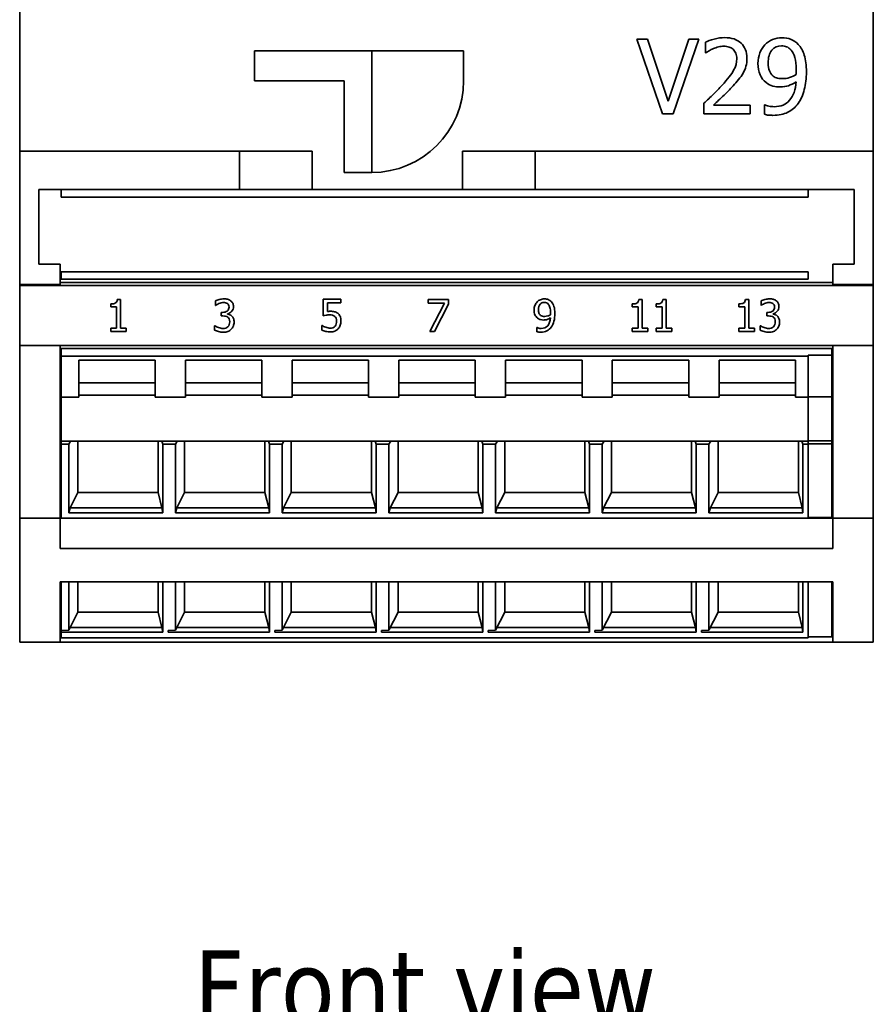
# Model space of a CAD drawing. Header units: millimetres. Extents: x 25 to 178, y 22 to 291.
# Tile 4 of 7: x 25 to 65, y 177 to 223. Entities that reach past the tile are written whole.
import ezdxf

# ---------------------------------------------------------------- set-up
doc = ezdxf.new("R2010")
doc.units = ezdxf.units.MM
doc.layers.add('Symbol (ISO)', color=7, linetype='Continuous', lineweight=25)
doc.layers.add('Visible (ISO)', color=7, linetype='Continuous', lineweight=35)
doc.styles.add('Label Text (ISO)', font='TAHOMA.TTF')

msp = doc.modelspace()

# ---------------------------------------------------------------- linework, layer by layer
at = {"layer": 'Visible (ISO)'}
for p, q in [((24.753, 216.642), (24.753, 257.642)), ((64.753, 257.642), (64.753, 216.642)), ((54.169, 221.889), (53.67, 221.889)), ((53.67, 221.889), (54.875, 218.389)), ((55.139, 218.982), (54.169, 221.889)), ((56.109, 221.889), (55.139, 218.982)), ((55.377, 218.389), (56.583, 221.889)), ((56.583, 221.889), (56.109, 221.889)), ((56.892, 221.753), (56.892, 221.254)), ((35.753, 219.942), (35.753, 221.342)), ((35.753, 221.342), (45.553, 221.342)), ((41.253, 215.642), (41.253, 221.342)), ((45.553, 221.342), (45.553, 219.942)), ((56.892, 221.254), (56.917, 221.254)), ((39.953, 219.942), (35.753, 219.942)), ((39.953, 219.942), (39.953, 215.642)), ((56.818, 218.885), (56.818, 218.389)), ((58.977, 218.795), (57.258, 218.795)), ((58.977, 218.389), (58.977, 218.795)), ((59.674, 218.82), (59.652, 218.82)), ((59.652, 218.82), (59.652, 218.369)), ((54.875, 218.389), (55.377, 218.389)), ((56.818, 218.389), (58.977, 218.389)), ((24.753, 210.394), (24.753, 216.642)), ((35.053, 216.642), (24.753, 216.642)), ((35.053, 216.642), (38.453, 216.642)), ((35.053, 214.842), (35.053, 216.642)), ((38.453, 214.842), (38.453, 216.642)), ((45.51, 216.642), (48.91, 216.642)), ((45.51, 214.842), (45.51, 216.642)), ((64.753, 216.642), (48.91, 216.642)), ((48.91, 216.642), (48.91, 214.842)), ((64.753, 216.642), (64.753, 210.394)), ((39.953, 215.642), (41.253, 215.642)), ((25.653, 211.342), (25.653, 214.842)), ((25.653, 214.842), (35.053, 214.842)), ((26.703, 214.742), (26.703, 214.842)), ((26.703, 214.742), (26.703, 214.592)), ((26.703, 214.492), (26.703, 214.592)), ((35.853, 214.842), (35.053, 214.842)), ((48.11, 214.842), (35.853, 214.842)), ((48.91, 214.842), (48.11, 214.842)), ((48.91, 214.842), (63.853, 214.842)), ((61.703, 214.842), (61.703, 214.742)), ((61.703, 214.592), (61.703, 214.742)), ((61.703, 214.592), (61.703, 214.492)), ((63.853, 214.842), (63.853, 211.342)), ((26.703, 214.492), (61.703, 214.492)), ((26.653, 211.342), (25.653, 211.342)), ((26.653, 210.394), (26.653, 211.342)), ((63.853, 211.342), (62.853, 211.342)), ((62.853, 211.342), (62.853, 210.394)), ((61.703, 210.992), (26.703, 210.992)), ((26.703, 210.892), (26.703, 210.992)), ((26.703, 210.892), (26.703, 210.742)), ((61.703, 210.992), (61.703, 210.892)), ((61.703, 210.742), (61.703, 210.892)), ((24.753, 210.342), (24.753, 210.394)), ((26.653, 210.394), (24.753, 210.394)), ((62.853, 210.482), (26.653, 210.482)), ((26.703, 210.642), (26.703, 210.742)), ((26.703, 210.642), (61.703, 210.642)), ((61.703, 210.742), (61.703, 210.642)), ((64.753, 210.394), (62.853, 210.394)), ((64.753, 210.394), (64.753, 210.342)), ((24.753, 207.542), (24.753, 210.342)), ((64.753, 210.342), (24.753, 210.342)), ((64.753, 210.342), (64.753, 207.542)), ((29.017, 209.485), (29.017, 209.348)), ((29.483, 209.694), (29.327, 209.694)), ((29.483, 208.342), (29.483, 209.694)), ((33.929, 209.631), (33.929, 209.418)), ((39.8, 209.708), (38.977, 209.708)), ((38.977, 209.708), (38.977, 208.934)), ((39.17, 209.131), (39.17, 209.531)), ((39.17, 209.531), (39.8, 209.531)), ((39.8, 209.531), (39.8, 209.708)), ((43.89, 209.692), (43.89, 209.516)), ((44.841, 209.692), (43.89, 209.692)), ((43.89, 209.516), (44.664, 209.516)), ((44.664, 209.516), (43.978, 208.192)), ((44.192, 208.192), (44.841, 209.467)), ((44.841, 209.467), (44.841, 209.692)), ((53.454, 209.485), (53.454, 209.348)), ((53.92, 209.694), (53.764, 209.694)), ((53.92, 208.342), (53.92, 209.694)), ((54.58, 209.485), (54.58, 209.348)), ((55.046, 209.694), (54.89, 209.694)), ((55.046, 208.342), (55.046, 209.694)), ((58.454, 209.488), (58.454, 209.35)), ((58.92, 209.697), (58.764, 209.697)), ((58.92, 208.345), (58.92, 209.697)), ((59.491, 209.631), (59.491, 209.418)), ((29.017, 209.348), (29.29, 209.348)), ((29.29, 209.348), (29.29, 208.342)), ((33.929, 209.418), (33.941, 209.418)), ((34.26, 209.089), (34.194, 209.089)), ((34.194, 209.089), (34.194, 208.922)), ((34.493, 209.011), (34.493, 209.026)), ((53.454, 209.348), (53.727, 209.348)), ((53.727, 209.348), (53.727, 208.342)), ((54.58, 209.348), (54.852, 209.348)), ((54.852, 209.348), (54.852, 208.342)), ((58.454, 209.35), (58.727, 209.35)), ((58.727, 209.35), (58.727, 208.345)), ((59.491, 209.418), (59.503, 209.418)), ((59.823, 209.089), (59.756, 209.089)), ((59.756, 209.089), (59.756, 208.922)), ((60.055, 209.011), (60.055, 209.026)), ((34.194, 208.922), (34.279, 208.922)), ((59.756, 208.922), (59.841, 208.922)), ((29.29, 208.342), (29.017, 208.342)), ((29.017, 208.342), (29.017, 208.189)), ((29.017, 208.189), (29.749, 208.189)), ((29.749, 208.342), (29.483, 208.342)), ((29.749, 208.189), (29.749, 208.342)), ((33.887, 208.465), (33.887, 208.253)), ((33.902, 208.465), (33.887, 208.465)), ((38.93, 208.474), (38.915, 208.474)), ((38.915, 208.474), (38.915, 208.261)), ((43.978, 208.192), (44.192, 208.192)), ((48.998, 208.376), (48.988, 208.376)), ((48.988, 208.376), (48.988, 208.183)), ((53.454, 208.342), (53.454, 208.189)), ((53.727, 208.342), (53.454, 208.342)), ((53.454, 208.189), (54.186, 208.189)), ((54.186, 208.342), (53.92, 208.342)), ((54.186, 208.189), (54.186, 208.342)), ((54.58, 208.342), (54.58, 208.189)), ((54.852, 208.342), (54.58, 208.342)), ((54.58, 208.189), (55.312, 208.189)), ((55.312, 208.342), (55.046, 208.342)), ((55.312, 208.189), (55.312, 208.342)), ((58.454, 208.345), (58.454, 208.192)), ((58.727, 208.345), (58.454, 208.345)), ((58.454, 208.192), (59.186, 208.192)), ((59.186, 208.345), (58.92, 208.345)), ((59.186, 208.192), (59.186, 208.345)), ((59.465, 208.465), (59.45, 208.465)), ((59.45, 208.465), (59.45, 208.253)), ((24.753, 199.442), (24.753, 207.542)), ((24.753, 207.542), (26.653, 207.542)), ((26.653, 199.442), (26.653, 207.542)), ((62.853, 207.542), (26.653, 207.542)), ((26.703, 207.402), (26.653, 207.402)), ((62.803, 207.402), (26.703, 207.402)), ((26.703, 207.402), (26.703, 207.042)), ((62.853, 207.402), (62.803, 207.402)), ((62.803, 207.082), (62.803, 207.402)), ((62.853, 207.542), (62.853, 199.442)), ((62.853, 207.542), (64.753, 207.542)), ((64.753, 207.542), (64.753, 199.442)), ((26.703, 207.042), (61.703, 207.042)), ((26.703, 207.042), (26.703, 205.111)), ((27.523, 205.111), (27.523, 206.843)), ((27.523, 206.843), (31.103, 206.843)), ((31.103, 206.843), (31.103, 205.111)), ((32.523, 206.843), (36.103, 206.843)), ((32.523, 205.111), (32.523, 206.843)), ((36.103, 206.843), (36.103, 205.111)), ((37.523, 205.111), (37.523, 206.843)), ((37.523, 206.843), (41.103, 206.843)), ((41.103, 206.843), (41.103, 205.111)), ((42.523, 206.843), (46.103, 206.843)), ((42.523, 205.111), (42.523, 206.843)), ((46.103, 206.843), (46.103, 205.111)), ((47.523, 205.111), (47.523, 206.843)), ((47.523, 206.843), (51.103, 206.843)), ((51.103, 206.843), (51.103, 205.111)), ((52.523, 206.843), (56.103, 206.843)), ((52.523, 205.111), (52.523, 206.843)), ((56.103, 206.843), (56.103, 205.111)), ((57.523, 206.843), (61.103, 206.843)), ((57.523, 205.111), (57.523, 206.843)), ((61.103, 206.843), (61.103, 205.111)), ((61.703, 207.042), (61.703, 207.082)), ((62.803, 207.082), (61.703, 207.082)), ((61.703, 205.111), (61.703, 207.042)), ((62.803, 205.126), (62.803, 207.082)), ((31.103, 205.783), (27.523, 205.783)), ((36.103, 205.783), (32.523, 205.783)), ((41.103, 205.783), (37.523, 205.783)), ((46.103, 205.783), (42.523, 205.783)), ((51.103, 205.783), (47.523, 205.783)), ((56.103, 205.783), (52.523, 205.783)), ((61.103, 205.783), (57.523, 205.783)), ((26.703, 205.111), (27.523, 205.111)), ((26.703, 203.06), (26.703, 205.111)), ((27.523, 205.217), (31.103, 205.217)), ((31.103, 205.111), (32.523, 205.111)), ((32.523, 205.217), (36.103, 205.217)), ((36.103, 205.111), (37.523, 205.111)), ((37.523, 205.217), (41.103, 205.217)), ((41.103, 205.111), (42.523, 205.111)), ((42.523, 205.217), (46.103, 205.217)), ((46.103, 205.111), (47.523, 205.111)), ((47.523, 205.217), (51.103, 205.217)), ((51.103, 205.111), (52.523, 205.111)), ((52.523, 205.217), (56.103, 205.217)), ((56.103, 205.111), (57.523, 205.111)), ((57.523, 205.217), (61.103, 205.217)), ((61.103, 205.111), (61.703, 205.111)), ((61.703, 205.126), (62.803, 205.126)), ((61.703, 205.111), (61.703, 203.06)), ((62.803, 205.126), (62.803, 203.075)), ((26.703, 203.06), (27.138, 203.06)), ((26.703, 202.919), (26.703, 203.06)), ((27.138, 203.06), (27.053, 202.919)), ((31.41, 203.06), (27.138, 203.06)), ((27.481, 200.647), (27.481, 203.06)), ((31.24, 203.06), (31.24, 200.647)), ((32.138, 203.06), (31.41, 203.06)), ((31.453, 202.919), (31.41, 203.06)), ((32.138, 203.06), (32.053, 202.919)), ((36.41, 203.06), (32.138, 203.06)), ((32.481, 200.647), (32.481, 203.06)), ((36.24, 203.06), (36.24, 200.647)), ((36.453, 202.919), (36.41, 203.06)), ((37.138, 203.06), (36.41, 203.06)), ((37.138, 203.06), (37.053, 202.919)), ((41.41, 203.06), (37.138, 203.06)), ((37.481, 200.647), (37.481, 203.06)), ((41.24, 203.06), (41.24, 200.647)), ((42.138, 203.06), (41.41, 203.06)), ((41.453, 202.919), (41.41, 203.06)), ((42.138, 203.06), (42.053, 202.919)), ((46.41, 203.06), (42.138, 203.06)), ((42.481, 200.647), (42.481, 203.06)), ((46.24, 203.06), (46.24, 200.647)), ((46.453, 202.919), (46.41, 203.06)), ((47.138, 203.06), (46.41, 203.06)), ((47.138, 203.06), (47.053, 202.919)), ((51.41, 203.06), (47.138, 203.06)), ((47.481, 200.647), (47.481, 203.06)), ((51.24, 203.06), (51.24, 200.647)), ((52.138, 203.06), (51.41, 203.06)), ((51.453, 202.919), (51.41, 203.06)), ((52.138, 203.06), (52.053, 202.919)), ((56.41, 203.06), (52.138, 203.06)), ((52.481, 200.647), (52.481, 203.06)), ((56.24, 203.06), (56.24, 200.647)), ((56.453, 202.919), (56.41, 203.06)), ((57.138, 203.06), (56.41, 203.06)), ((57.138, 203.06), (57.053, 202.919)), ((61.41, 203.06), (57.138, 203.06)), ((57.481, 200.647), (57.481, 203.06)), ((61.24, 203.06), (61.24, 200.647)), ((61.703, 203.06), (61.41, 203.06)), ((61.453, 202.919), (61.41, 203.06)), ((62.803, 203.075), (61.703, 203.075)), ((61.703, 203.06), (61.703, 202.919)), ((62.803, 203.075), (62.803, 202.934)), ((27.053, 202.919), (26.703, 202.919)), ((26.703, 202.919), (26.703, 199.442)), ((27.053, 202.919), (27.053, 199.702)), ((32.053, 202.919), (31.453, 202.919)), ((31.453, 199.702), (31.453, 202.919)), ((32.053, 202.919), (32.053, 199.702)), ((36.453, 199.702), (36.453, 202.919)), ((37.053, 202.919), (36.453, 202.919)), ((37.053, 202.919), (37.053, 199.702)), ((42.053, 202.919), (41.453, 202.919)), ((41.453, 199.702), (41.453, 202.919)), ((42.053, 202.919), (42.053, 199.702)), ((46.453, 199.702), (46.453, 202.919)), ((47.053, 202.919), (46.453, 202.919)), ((47.053, 202.919), (47.053, 199.702)), ((52.053, 202.919), (51.453, 202.919)), ((51.453, 199.702), (51.453, 202.919)), ((52.053, 202.919), (52.053, 199.702)), ((56.453, 199.702), (56.453, 202.919)), ((57.053, 202.919), (56.453, 202.919)), ((57.053, 202.919), (57.053, 199.702)), ((61.703, 202.919), (61.453, 202.919)), ((61.453, 199.702), (61.453, 202.919)), ((62.803, 202.934), (61.703, 202.934)), ((61.703, 199.442), (61.703, 202.919)), ((62.803, 199.482), (62.803, 202.934)), ((26.703, 200.647), (26.653, 200.647)), ((27.481, 200.647), (27.116, 199.931)), ((31.24, 200.647), (27.481, 200.647)), ((31.421, 199.931), (31.24, 200.647)), ((32.481, 200.647), (32.116, 199.931)), ((36.24, 200.647), (32.481, 200.647)), ((36.421, 199.931), (36.24, 200.647)), ((37.481, 200.647), (37.116, 199.931)), ((41.24, 200.647), (37.481, 200.647)), ((41.421, 199.931), (41.24, 200.647)), ((42.481, 200.647), (42.116, 199.931)), ((46.24, 200.647), (42.481, 200.647)), ((46.421, 199.931), (46.24, 200.647)), ((47.481, 200.647), (47.116, 199.931)), ((51.24, 200.647), (47.481, 200.647)), ((51.421, 199.931), (51.24, 200.647)), ((52.481, 200.647), (52.116, 199.931)), ((56.24, 200.647), (52.481, 200.647)), ((56.421, 199.931), (56.24, 200.647)), ((57.481, 200.647), (57.116, 199.931)), ((61.24, 200.647), (57.481, 200.647)), ((61.421, 199.931), (61.24, 200.647)), ((62.853, 200.647), (62.803, 200.647)), ((27.116, 199.931), (27.053, 199.702)), ((31.421, 199.931), (27.116, 199.931)), ((31.453, 199.702), (31.421, 199.931)), ((32.116, 199.931), (32.053, 199.702)), ((36.421, 199.931), (32.116, 199.931)), ((36.453, 199.702), (36.421, 199.931)), ((37.116, 199.931), (37.053, 199.702)), ((41.421, 199.931), (37.116, 199.931)), ((41.453, 199.702), (41.421, 199.931)), ((42.116, 199.931), (42.053, 199.702)), ((46.421, 199.931), (42.116, 199.931)), ((46.453, 199.702), (46.421, 199.931)), ((47.116, 199.931), (47.053, 199.702)), ((51.421, 199.931), (47.116, 199.931)), ((51.453, 199.702), (51.421, 199.931)), ((52.116, 199.931), (52.053, 199.702)), ((56.421, 199.931), (52.116, 199.931)), ((56.453, 199.702), (56.421, 199.931)), ((57.116, 199.931), (57.053, 199.702)), ((61.421, 199.931), (57.116, 199.931)), ((61.453, 199.702), (61.421, 199.931)), ((24.753, 193.642), (24.753, 199.442)), ((26.653, 199.442), (24.753, 199.442)), ((26.653, 198.028), (26.653, 199.442)), ((26.653, 199.442), (26.703, 199.442)), ((26.703, 199.442), (61.703, 199.442)), ((27.053, 199.702), (31.453, 199.702)), ((32.053, 199.702), (36.453, 199.702)), ((37.053, 199.702), (41.453, 199.702)), ((42.053, 199.702), (46.453, 199.702)), ((47.053, 199.702), (51.453, 199.702)), ((52.053, 199.702), (56.453, 199.702)), ((57.053, 199.702), (61.453, 199.702)), ((62.803, 199.482), (61.703, 199.482)), ((61.703, 199.442), (62.853, 199.442)), ((62.803, 199.442), (62.803, 199.482)), ((62.853, 199.442), (62.853, 198.028)), ((64.753, 199.442), (62.853, 199.442)), ((64.753, 199.442), (64.753, 193.642)), ((26.653, 198.028), (62.853, 198.028)), ((26.653, 193.642), (26.653, 196.472)), ((26.653, 196.472), (62.853, 196.472)), ((26.703, 196.472), (26.703, 194.191)), ((27.053, 194.208), (27.053, 196.472)), ((27.481, 195.047), (27.481, 196.472)), ((31.24, 196.472), (31.24, 195.047)), ((31.453, 194.102), (31.453, 196.472)), ((32.053, 194.208), (32.053, 196.472)), ((32.481, 195.047), (32.481, 196.472)), ((36.24, 196.472), (36.24, 195.047)), ((36.453, 194.102), (36.453, 196.472)), ((37.053, 194.208), (37.053, 196.472)), ((37.481, 195.047), (37.481, 196.472)), ((41.24, 196.472), (41.24, 195.047)), ((41.453, 194.102), (41.453, 196.472)), ((42.053, 194.208), (42.053, 196.472)), ((42.481, 195.047), (42.481, 196.472)), ((46.24, 196.472), (46.24, 195.047)), ((46.453, 194.102), (46.453, 196.472)), ((47.053, 194.208), (47.053, 196.472)), ((47.481, 195.047), (47.481, 196.472)), ((51.24, 196.472), (51.24, 195.047)), ((51.453, 194.102), (51.453, 196.472)), ((52.053, 194.208), (52.053, 196.472)), ((52.481, 195.047), (52.481, 196.472)), ((56.24, 196.472), (56.24, 195.047)), ((56.453, 194.102), (56.453, 196.472)), ((57.053, 194.208), (57.053, 196.472)), ((57.481, 195.047), (57.481, 196.472)), ((61.24, 196.472), (61.24, 195.047)), ((61.453, 194.102), (61.453, 196.472)), ((61.703, 193.842), (61.703, 196.472)), ((62.803, 193.882), (62.803, 196.472)), ((62.853, 196.472), (62.853, 193.642)), ((27.053, 194.208), (27.481, 195.047)), ((31.24, 195.047), (27.481, 195.047)), ((31.421, 194.331), (31.24, 195.047)), ((32.053, 194.208), (32.481, 195.047)), ((36.24, 195.047), (32.481, 195.047)), ((36.421, 194.331), (36.24, 195.047)), ((37.053, 194.208), (37.481, 195.047)), ((41.24, 195.047), (37.481, 195.047)), ((41.421, 194.331), (41.24, 195.047)), ((42.053, 194.208), (42.481, 195.047)), ((46.24, 195.047), (42.481, 195.047)), ((46.421, 194.331), (46.24, 195.047)), ((47.053, 194.208), (47.481, 195.047)), ((51.24, 195.047), (47.481, 195.047)), ((51.421, 194.331), (51.24, 195.047)), ((52.053, 194.208), (52.481, 195.047)), ((56.24, 195.047), (52.481, 195.047)), ((56.421, 194.331), (56.24, 195.047)), ((57.053, 194.208), (57.481, 195.047)), ((61.24, 195.047), (57.481, 195.047)), ((61.421, 194.331), (61.24, 195.047)), ((26.703, 194.388), (26.653, 194.388)), ((31.421, 194.331), (27.116, 194.331)), ((31.453, 194.102), (31.421, 194.331)), ((36.421, 194.331), (32.116, 194.331)), ((36.453, 194.102), (36.421, 194.331)), ((41.421, 194.331), (37.116, 194.331)), ((41.453, 194.102), (41.421, 194.331)), ((46.421, 194.331), (42.116, 194.331)), ((46.453, 194.102), (46.421, 194.331)), ((51.421, 194.331), (47.116, 194.331)), ((51.453, 194.102), (51.421, 194.331)), ((56.421, 194.331), (52.116, 194.331)), ((56.453, 194.102), (56.421, 194.331)), ((61.421, 194.331), (57.116, 194.331)), ((61.453, 194.102), (61.421, 194.331)), ((62.853, 194.388), (62.803, 194.388)), ((27.053, 194.208), (26.703, 194.191)), ((26.703, 194.191), (26.703, 194.102)), ((26.703, 194.102), (31.453, 194.102)), ((26.703, 194.102), (26.703, 193.842)), ((26.703, 193.842), (61.703, 193.842)), ((32.053, 194.208), (31.703, 194.191)), ((31.703, 194.102), (31.703, 194.191)), ((31.703, 194.102), (36.453, 194.102)), ((37.053, 194.208), (36.703, 194.191)), ((36.703, 194.102), (36.703, 194.191)), ((36.703, 194.102), (41.453, 194.102)), ((42.053, 194.208), (41.703, 194.191)), ((41.703, 194.102), (41.703, 194.191)), ((41.703, 194.102), (46.453, 194.102)), ((47.053, 194.208), (46.703, 194.191)), ((46.703, 194.102), (46.703, 194.191)), ((46.703, 194.102), (51.453, 194.102)), ((52.053, 194.208), (51.703, 194.191)), ((51.703, 194.102), (51.703, 194.191)), ((51.703, 194.102), (56.453, 194.102)), ((57.053, 194.208), (56.703, 194.191)), ((56.703, 194.102), (56.703, 194.191)), ((56.703, 194.102), (61.453, 194.102)), ((62.803, 193.882), (61.703, 193.882)), ((26.653, 193.642), (24.753, 193.642)), ((62.853, 193.642), (26.653, 193.642)), ((64.753, 193.642), (62.853, 193.642))]:
    msp.add_line(p, q, dxfattribs=at)
msp.add_arc((41.253, 219.942), 4.3, 270, 0, dxfattribs=at)
for points, knots in [([(57.788, 221.963), (57.633, 221.963), (57.469, 221.94), (57.296, 221.893), (57.123, 221.847), (56.988, 221.8), (56.892, 221.753)], [-0.1589094, -0.1589094, -0.1589094, -0.1589094, -0.0794547, -0.0794547, -0.0794547, 0, 0, 0, 0]), ([(58.832, 221.001), (58.832, 221.296), (58.74, 221.53), (58.555, 221.703), (58.371, 221.876), (58.115, 221.963), (57.788, 221.963)], [-0.2204619, -0.2204619, -0.2204619, -0.2204619, -0.1102309, -0.1102309, -0.1102309, 0, 0, 0, 0]), ([(60.46, 221.96), (60.316, 221.96), (60.174, 221.931), (60.033, 221.873), (59.892, 221.816), (59.774, 221.735), (59.677, 221.631)], [-0.0743393, -0.0743393, -0.0743393, -0.0743393, -0.03716965, -0.03716965, -0.03716965, 0, 0, 0, 0]), ([(61.237, 221.645), (61.141, 221.747), (61.027, 221.825), (60.897, 221.879), (60.766, 221.933), (60.621, 221.96), (60.46, 221.96)], [-0.1552814, -0.1552814, -0.1552814, -0.1552814, -0.0776407, -0.0776407, -0.0776407, 0, 0, 0, 0]), ([(56.917, 221.254), (56.955, 221.28), (57.005, 221.312), (57.066, 221.35), (57.128, 221.388), (57.192, 221.42), (57.258, 221.446)], [-0.09223777, -0.09223777, -0.09223777, -0.09223777, -0.04611889, -0.04611889, -0.04611889, 0, 0, 0, 0]), ([(57.258, 221.446), (57.335, 221.479), (57.417, 221.505), (57.502, 221.526), (57.587, 221.547), (57.671, 221.557), (57.754, 221.557)], [-0.1085205, -0.1085205, -0.1085205, -0.1085205, -0.0542602, -0.0542602, -0.0542602, 0, 0, 0, 0]), ([(57.754, 221.557), (57.841, 221.557), (57.921, 221.545), (57.992, 221.522), (58.064, 221.498), (58.128, 221.463), (58.182, 221.415)], [-0.03835738, -0.03835738, -0.03835738, -0.03835738, -0.01917869, -0.01917869, -0.01917869, 0, 0, 0, 0]), ([(59.677, 221.631), (59.575, 221.523), (59.495, 221.394), (59.436, 221.245), (59.378, 221.096), (59.348, 220.931), (59.348, 220.752)], [-0.1953133, -0.1953133, -0.1953133, -0.1953133, -0.0976566, -0.0976566, -0.0976566, 0, 0, 0, 0]), ([(59.825, 220.771), (59.825, 221.032), (59.882, 221.232), (59.996, 221.37), (60.111, 221.508), (60.264, 221.577), (60.457, 221.577)], [-0.09267208, -0.09267208, -0.09267208, -0.09267208, -0.04633604, -0.04633604, -0.04633604, 0, 0, 0, 0]), ([(60.457, 221.577), (60.54, 221.577), (60.617, 221.563), (60.688, 221.534), (60.759, 221.506), (60.829, 221.454), (60.897, 221.378)], [-0.05798404, -0.05798404, -0.05798404, -0.05798404, -0.02899202, -0.02899202, -0.02899202, 0, 0, 0, 0]), ([(61.617, 220.349), (61.617, 220.668), (61.584, 220.932), (61.518, 221.14), (61.452, 221.348), (61.358, 221.516), (61.237, 221.645)], [-0.2072674, -0.2072674, -0.2072674, -0.2072674, -0.1036337, -0.1036337, -0.1036337, 0, 0, 0, 0]), ([(58.355, 220.976), (58.355, 220.788), (58.307, 220.607), (58.209, 220.431), (58.112, 220.255), (57.93, 220.021), (57.663, 219.728)], [-0.1641887, -0.1641887, -0.1641887, -0.1641887, -0.0820943, -0.0820943, -0.0820943, 0, 0, 0, 0]), ([(58.182, 221.415), (58.237, 221.368), (58.28, 221.307), (58.31, 221.234), (58.34, 221.16), (58.355, 221.074), (58.355, 220.976)], [-0.1025359, -0.1025359, -0.1025359, -0.1025359, -0.051268, -0.051268, -0.051268, 0, 0, 0, 0]), ([(58.65, 220.301), (58.707, 220.399), (58.752, 220.506), (58.784, 220.621), (58.816, 220.736), (58.832, 220.863), (58.832, 221.001)], [-0.1657042, -0.1657042, -0.1657042, -0.1657042, -0.0828521, -0.0828521, -0.0828521, 0, 0, 0, 0]), ([(60.897, 221.378), (60.974, 221.297), (61.035, 221.182), (61.078, 221.032), (61.122, 220.883), (61.144, 220.69), (61.144, 220.454)], [-0.07919341, -0.07919341, -0.07919341, -0.07919341, -0.0395967, -0.0395967, -0.0395967, 0, 0, 0, 0]), ([(59.348, 220.752), (59.348, 220.545), (59.38, 220.369), (59.445, 220.223), (59.509, 220.076), (59.603, 219.955), (59.728, 219.858)], [-0.1276068, -0.1276068, -0.1276068, -0.1276068, -0.0638034, -0.0638034, -0.0638034, 0, 0, 0, 0]), ([(60.063, 220.162), (59.98, 220.23), (59.919, 220.311), (59.881, 220.407), (59.844, 220.502), (59.825, 220.624), (59.825, 220.771)], [-0.05992777, -0.05992777, -0.05992777, -0.05992777, -0.02996388, -0.02996388, -0.02996388, 0, 0, 0, 0]), ([(58.182, 219.702), (58.273, 219.799), (58.36, 219.897), (58.442, 219.997), (58.524, 220.097), (58.594, 220.198), (58.65, 220.301)], [-0.1699176, -0.1699176, -0.1699176, -0.1699176, -0.0849588, -0.0849588, -0.0849588, 0, 0, 0, 0]), ([(60.508, 220.04), (60.421, 220.04), (60.34, 220.048), (60.266, 220.064), (60.191, 220.08), (60.123, 220.112), (60.063, 220.162)], [-0.03981883, -0.03981883, -0.03981883, -0.03981883, -0.01990942, -0.01990942, -0.01990942, 0, 0, 0, 0]), ([(61.135, 220.233), (61.048, 220.174), (60.947, 220.127), (60.832, 220.092), (60.716, 220.057), (60.608, 220.04), (60.508, 220.04)], [-0.05702694, -0.05702694, -0.05702694, -0.05702694, -0.02851347, -0.02851347, -0.02851347, 0, 0, 0, 0]), ([(61.144, 220.454), (61.144, 220.406), (61.143, 220.363), (61.141, 220.325), (61.139, 220.286), (61.137, 220.255), (61.135, 220.233)], [-0.01748906, -0.01748906, -0.01748906, -0.01748906, -0.00874453, -0.00874453, -0.00874453, 0, 0, 0, 0]), ([(61.231, 218.88), (61.358, 219.052), (61.454, 219.267), (61.519, 219.526), (61.585, 219.785), (61.617, 220.06), (61.617, 220.349)], [-0.260667, -0.260667, -0.260667, -0.260667, -0.1303335, -0.1303335, -0.1303335, 0, 0, 0, 0]), ([(57.663, 219.728), (57.531, 219.582), (57.396, 219.442), (57.258, 219.306), (57.12, 219.171), (56.973, 219.031), (56.818, 218.885)], [-0.2255823, -0.2255823, -0.2255823, -0.2255823, -0.1127912, -0.1127912, -0.1127912, 0, 0, 0, 0]), ([(57.258, 218.795), (57.366, 218.895), (57.51, 219.031), (57.69, 219.203), (57.871, 219.375), (58.035, 219.541), (58.182, 219.702)], [-0.201588, -0.201588, -0.201588, -0.201588, -0.100794, -0.100794, -0.100794, 0, 0, 0, 0]), ([(59.728, 219.858), (59.836, 219.777), (59.943, 219.722), (60.05, 219.694), (60.157, 219.665), (60.275, 219.651), (60.403, 219.651)], [-0.1971389, -0.1971389, -0.1971389, -0.1971389, -0.0985694, -0.0985694, -0.0985694, 0, 0, 0, 0]), ([(61.132, 219.895), (61.108, 219.521), (61.008, 219.232), (60.833, 219.03), (60.658, 218.828), (60.417, 218.726), (60.111, 218.726)], [-0.1294234, -0.1294234, -0.1294234, -0.1294234, -0.0647117, -0.0647117, -0.0647117, 0, 0, 0, 0]), ([(60.403, 219.651), (60.538, 219.651), (60.661, 219.67), (60.775, 219.709), (60.888, 219.748), (61.007, 219.81), (61.132, 219.895)], [-0.1360189, -0.1360189, -0.1360189, -0.1360189, -0.0680094, -0.0680094, -0.0680094, 0, 0, 0, 0]), ([(60.111, 218.726), (60.026, 218.726), (59.942, 218.736), (59.859, 218.756), (59.776, 218.776), (59.714, 218.797), (59.674, 218.82)], [-0.03326071, -0.03326071, -0.03326071, -0.03326071, -0.01663036, -0.01663036, -0.01663036, 0, 0, 0, 0]), ([(60.049, 218.321), (60.325, 218.321), (60.557, 218.369), (60.746, 218.464), (60.936, 218.56), (61.097, 218.698), (61.231, 218.88)], [-0.1376688, -0.1376688, -0.1376688, -0.1376688, -0.0688344, -0.0688344, -0.0688344, 0, 0, 0, 0]), ([(59.652, 218.369), (59.712, 218.35), (59.778, 218.337), (59.849, 218.331), (59.92, 218.324), (59.986, 218.321), (60.049, 218.321)], [-0.1285429, -0.1285429, -0.1285429, -0.1285429, -0.0642714, -0.0642714, -0.0642714, 0, 0, 0, 0]), ([(29.327, 209.694), (29.321, 209.613), (29.293, 209.558), (29.245, 209.529), (29.196, 209.5), (29.12, 209.485), (29.017, 209.485)], [-0.09896045, -0.09896045, -0.09896045, -0.09896045, -0.04948022, -0.04948022, -0.04948022, 0, 0, 0, 0]), ([(34.32, 209.723), (34.253, 209.723), (34.182, 209.714), (34.107, 209.695), (34.032, 209.676), (33.972, 209.654), (33.929, 209.631)], [-0.04628431, -0.04628431, -0.04628431, -0.04628431, -0.02314216, -0.02314216, -0.02314216, 0, 0, 0, 0]), ([(33.941, 209.418), (33.959, 209.431), (33.981, 209.445), (34.005, 209.46), (34.028, 209.474), (34.057, 209.488), (34.089, 209.502)], [-0.05054189, -0.05054189, -0.05054189, -0.05054189, -0.02527094, -0.02527094, -0.02527094, 0, 0, 0, 0]), ([(34.089, 209.502), (34.124, 209.516), (34.159, 209.527), (34.195, 209.536), (34.231, 209.545), (34.268, 209.55), (34.304, 209.55)], [-0.04966879, -0.04966879, -0.04966879, -0.04966879, -0.02483439, -0.02483439, -0.02483439, 0, 0, 0, 0]), ([(34.304, 209.55), (34.339, 209.55), (34.372, 209.546), (34.403, 209.539), (34.433, 209.532), (34.461, 209.52), (34.486, 209.503)], [-0.04031734, -0.04031734, -0.04031734, -0.04031734, -0.02015867, -0.02015867, -0.02015867, 0, 0, 0, 0]), ([(34.636, 209.638), (34.595, 209.667), (34.549, 209.689), (34.498, 209.703), (34.447, 209.716), (34.388, 209.723), (34.32, 209.723)], [-0.06346821, -0.06346821, -0.06346821, -0.06346821, -0.0317341, -0.0317341, -0.0317341, 0, 0, 0, 0]), ([(34.486, 209.503), (34.51, 209.487), (34.529, 209.465), (34.544, 209.438), (34.558, 209.411), (34.565, 209.379), (34.565, 209.34)], [-0.02350339, -0.02350339, -0.02350339, -0.02350339, -0.0117517, -0.0117517, -0.0117517, 0, 0, 0, 0]), ([(34.77, 209.361), (34.77, 209.423), (34.758, 209.476), (34.736, 209.522), (34.713, 209.568), (34.68, 209.607), (34.636, 209.638)], [-0.03982867, -0.03982867, -0.03982867, -0.03982867, -0.01991433, -0.01991433, -0.01991433, 0, 0, 0, 0]), ([(48.999, 209.581), (48.955, 209.534), (48.921, 209.479), (48.896, 209.415), (48.871, 209.351), (48.858, 209.281), (48.858, 209.204)], [-0.0837057, -0.0837057, -0.0837057, -0.0837057, -0.04185285, -0.04185285, -0.04185285, 0, 0, 0, 0]), ([(49.335, 209.722), (49.273, 209.722), (49.212, 209.709), (49.152, 209.684), (49.091, 209.66), (49.04, 209.625), (48.999, 209.581)], [-0.0318597, -0.0318597, -0.0318597, -0.0318597, -0.01592985, -0.01592985, -0.01592985, 0, 0, 0, 0]), ([(49.062, 209.212), (49.062, 209.324), (49.087, 209.41), (49.136, 209.469), (49.185, 209.528), (49.251, 209.557), (49.333, 209.557)], [-0.03971661, -0.03971661, -0.03971661, -0.03971661, -0.0198583, -0.0198583, -0.0198583, 0, 0, 0, 0]), ([(49.333, 209.557), (49.369, 209.557), (49.402, 209.551), (49.432, 209.539), (49.463, 209.527), (49.493, 209.505), (49.522, 209.472)], [-0.0248503, -0.0248503, -0.0248503, -0.0248503, -0.01242515, -0.01242515, -0.01242515, 0, 0, 0, 0]), ([(49.668, 209.587), (49.626, 209.63), (49.578, 209.664), (49.522, 209.687), (49.466, 209.71), (49.403, 209.722), (49.335, 209.722)], [-0.06654917, -0.06654917, -0.06654917, -0.06654917, -0.03327458, -0.03327458, -0.03327458, 0, 0, 0, 0]), ([(49.522, 209.472), (49.555, 209.438), (49.581, 209.388), (49.6, 209.324), (49.618, 209.26), (49.627, 209.177), (49.627, 209.076)], [-0.03394003, -0.03394003, -0.03394003, -0.03394003, -0.01697002, -0.01697002, -0.01697002, 0, 0, 0, 0]), ([(49.83, 209.031), (49.83, 209.168), (49.816, 209.281), (49.788, 209.37), (49.76, 209.459), (49.719, 209.532), (49.668, 209.587)], [-0.08882888, -0.08882888, -0.08882888, -0.08882888, -0.04441444, -0.04441444, -0.04441444, 0, 0, 0, 0]), ([(53.764, 209.694), (53.758, 209.613), (53.73, 209.558), (53.682, 209.529), (53.633, 209.5), (53.557, 209.485), (53.454, 209.485)], [-0.09896045, -0.09896045, -0.09896045, -0.09896045, -0.04948022, -0.04948022, -0.04948022, 0, 0, 0, 0]), ([(54.89, 209.694), (54.884, 209.613), (54.856, 209.558), (54.807, 209.529), (54.759, 209.5), (54.683, 209.485), (54.58, 209.485)], [-0.09896045, -0.09896045, -0.09896045, -0.09896045, -0.04948022, -0.04948022, -0.04948022, 0, 0, 0, 0]), ([(58.764, 209.697), (58.758, 209.616), (58.73, 209.56), (58.682, 209.531), (58.633, 209.502), (58.557, 209.488), (58.454, 209.488)], [-0.09896045, -0.09896045, -0.09896045, -0.09896045, -0.04948022, -0.04948022, -0.04948022, 0, 0, 0, 0]), ([(59.883, 209.723), (59.815, 209.723), (59.744, 209.714), (59.669, 209.695), (59.594, 209.676), (59.535, 209.654), (59.491, 209.631)], [-0.04628431, -0.04628431, -0.04628431, -0.04628431, -0.02314216, -0.02314216, -0.02314216, 0, 0, 0, 0]), ([(59.503, 209.418), (59.522, 209.431), (59.543, 209.445), (59.567, 209.46), (59.591, 209.474), (59.619, 209.488), (59.652, 209.502)], [-0.05054189, -0.05054189, -0.05054189, -0.05054189, -0.02527094, -0.02527094, -0.02527094, 0, 0, 0, 0]), ([(59.652, 209.502), (59.687, 209.516), (59.722, 209.527), (59.758, 209.536), (59.794, 209.545), (59.83, 209.55), (59.867, 209.55)], [-0.04966879, -0.04966879, -0.04966879, -0.04966879, -0.02483439, -0.02483439, -0.02483439, 0, 0, 0, 0]), ([(59.867, 209.55), (59.902, 209.55), (59.935, 209.546), (59.965, 209.539), (59.996, 209.532), (60.024, 209.52), (60.049, 209.503)], [-0.04031734, -0.04031734, -0.04031734, -0.04031734, -0.02015867, -0.02015867, -0.02015867, 0, 0, 0, 0]), ([(60.199, 209.638), (60.157, 209.667), (60.111, 209.689), (60.061, 209.703), (60.01, 209.716), (59.951, 209.723), (59.883, 209.723)], [-0.06346821, -0.06346821, -0.06346821, -0.06346821, -0.0317341, -0.0317341, -0.0317341, 0, 0, 0, 0]), ([(60.049, 209.503), (60.073, 209.487), (60.092, 209.465), (60.106, 209.438), (60.121, 209.411), (60.128, 209.379), (60.128, 209.34)], [-0.02350339, -0.02350339, -0.02350339, -0.02350339, -0.0117517, -0.0117517, -0.0117517, 0, 0, 0, 0]), ([(60.333, 209.361), (60.333, 209.423), (60.321, 209.476), (60.298, 209.522), (60.276, 209.568), (60.243, 209.607), (60.199, 209.638)], [-0.03982867, -0.03982867, -0.03982867, -0.03982867, -0.01991433, -0.01991433, -0.01991433, 0, 0, 0, 0]), ([(34.565, 209.34), (34.565, 209.259), (34.537, 209.196), (34.48, 209.153), (34.424, 209.11), (34.35, 209.089), (34.26, 209.089)], [-0.04929873, -0.04929873, -0.04929873, -0.04929873, -0.02464936, -0.02464936, -0.02464936, 0, 0, 0, 0]), ([(34.493, 209.026), (34.569, 209.042), (34.634, 209.081), (34.688, 209.144), (34.743, 209.206), (34.77, 209.278), (34.77, 209.361)], [-0.03561632, -0.03561632, -0.03561632, -0.03561632, -0.01780816, -0.01780816, -0.01780816, 0, 0, 0, 0]), ([(34.694, 208.914), (34.664, 208.943), (34.63, 208.965), (34.594, 208.979), (34.558, 208.994), (34.524, 209.005), (34.493, 209.011)], [-0.0228001, -0.0228001, -0.0228001, -0.0228001, -0.01140005, -0.01140005, -0.01140005, 0, 0, 0, 0]), ([(39.307, 209.14), (39.287, 209.14), (39.266, 209.139), (39.242, 209.138), (39.219, 209.137), (39.195, 209.135), (39.17, 209.131)], [-0.03294449, -0.03294449, -0.03294449, -0.03294449, -0.01647225, -0.01647225, -0.01647225, 0, 0, 0, 0]), ([(39.654, 209.046), (39.606, 209.084), (39.555, 209.108), (39.502, 209.121), (39.449, 209.134), (39.384, 209.14), (39.307, 209.14)], [-0.1032698, -0.1032698, -0.1032698, -0.1032698, -0.0516349, -0.0516349, -0.0516349, 0, 0, 0, 0]), ([(39.809, 208.684), (39.809, 208.775), (39.795, 208.849), (39.768, 208.905), (39.742, 208.962), (39.704, 209.009), (39.654, 209.046)], [-0.04726557, -0.04726557, -0.04726557, -0.04726557, -0.02363278, -0.02363278, -0.02363278, 0, 0, 0, 0]), ([(48.858, 209.204), (48.858, 209.115), (48.872, 209.04), (48.899, 208.977), (48.927, 208.914), (48.967, 208.862), (49.021, 208.821)], [-0.05468864, -0.05468864, -0.05468864, -0.05468864, -0.02734432, -0.02734432, -0.02734432, 0, 0, 0, 0]), ([(49.164, 208.951), (49.129, 208.98), (49.103, 209.015), (49.087, 209.056), (49.07, 209.097), (49.062, 209.149), (49.062, 209.212)], [-0.02568333, -0.02568333, -0.02568333, -0.02568333, -0.01284167, -0.01284167, -0.01284167, 0, 0, 0, 0]), ([(49.624, 208.981), (49.587, 208.956), (49.543, 208.936), (49.494, 208.921), (49.444, 208.906), (49.398, 208.899), (49.355, 208.899)], [-0.02444012, -0.02444012, -0.02444012, -0.02444012, -0.01222006, -0.01222006, -0.01222006, 0, 0, 0, 0]), ([(49.627, 209.076), (49.627, 209.056), (49.627, 209.037), (49.626, 209.021), (49.625, 209.004), (49.625, 208.991), (49.624, 208.981)], [-0.007495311, -0.007495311, -0.007495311, -0.007495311, -0.003747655, -0.003747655, -0.003747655, 0, 0, 0, 0]), ([(49.665, 208.401), (49.719, 208.475), (49.761, 208.568), (49.789, 208.679), (49.817, 208.79), (49.83, 208.907), (49.83, 209.031)], [-0.1117144, -0.1117144, -0.1117144, -0.1117144, -0.0558572, -0.0558572, -0.0558572, 0, 0, 0, 0]), ([(60.128, 209.34), (60.128, 209.259), (60.1, 209.196), (60.043, 209.153), (59.986, 209.11), (59.913, 209.089), (59.823, 209.089)], [-0.04929873, -0.04929873, -0.04929873, -0.04929873, -0.02464936, -0.02464936, -0.02464936, 0, 0, 0, 0]), ([(60.055, 209.026), (60.132, 209.042), (60.197, 209.081), (60.251, 209.144), (60.305, 209.206), (60.333, 209.278), (60.333, 209.361)], [-0.03561632, -0.03561632, -0.03561632, -0.03561632, -0.01780816, -0.01780816, -0.01780816, 0, 0, 0, 0]), ([(60.257, 208.914), (60.226, 208.943), (60.193, 208.965), (60.157, 208.979), (60.121, 208.994), (60.087, 209.005), (60.055, 209.011)], [-0.0228001, -0.0228001, -0.0228001, -0.0228001, -0.01140005, -0.01140005, -0.01140005, 0, 0, 0, 0]), ([(34.279, 208.922), (34.324, 208.922), (34.366, 208.918), (34.404, 208.911), (34.443, 208.903), (34.476, 208.889), (34.505, 208.869)], [-0.01886819, -0.01886819, -0.01886819, -0.01886819, -0.00943409, -0.00943409, -0.00943409, 0, 0, 0, 0]), ([(34.505, 208.869), (34.533, 208.849), (34.555, 208.821), (34.571, 208.786), (34.587, 208.75), (34.595, 208.706), (34.595, 208.651)], [-0.02162489, -0.02162489, -0.02162489, -0.02162489, -0.01081244, -0.01081244, -0.01081244, 0, 0, 0, 0]), ([(34.595, 208.651), (34.595, 208.597), (34.588, 208.552), (34.573, 208.516), (34.559, 208.481), (34.539, 208.448), (34.512, 208.418)], [-0.05819945, -0.05819945, -0.05819945, -0.05819945, -0.02909972, -0.02909972, -0.02909972, 0, 0, 0, 0]), ([(34.666, 208.299), (34.709, 208.342), (34.741, 208.393), (34.764, 208.45), (34.787, 208.507), (34.799, 208.569), (34.799, 208.637)], [-0.07024175, -0.07024175, -0.07024175, -0.07024175, -0.03512087, -0.03512087, -0.03512087, 0, 0, 0, 0]), ([(34.799, 208.637), (34.799, 208.702), (34.789, 208.758), (34.77, 208.803), (34.75, 208.849), (34.725, 208.885), (34.694, 208.914)], [-0.04355698, -0.04355698, -0.04355698, -0.04355698, -0.02177849, -0.02177849, -0.02177849, 0, 0, 0, 0]), ([(38.977, 208.934), (39.01, 208.942), (39.054, 208.95), (39.109, 208.958), (39.164, 208.967), (39.219, 208.971), (39.274, 208.971)], [-0.07038514, -0.07038514, -0.07038514, -0.07038514, -0.03519257, -0.03519257, -0.03519257, 0, 0, 0, 0]), ([(39.274, 208.971), (39.325, 208.971), (39.371, 208.966), (39.414, 208.955), (39.456, 208.945), (39.491, 208.927), (39.519, 208.902)], [-0.02423173, -0.02423173, -0.02423173, -0.02423173, -0.01211586, -0.01211586, -0.01211586, 0, 0, 0, 0]), ([(39.519, 208.902), (39.547, 208.879), (39.568, 208.851), (39.583, 208.817), (39.597, 208.783), (39.604, 208.739), (39.604, 208.685)], [-0.02039549, -0.02039549, -0.02039549, -0.02039549, -0.01019775, -0.01019775, -0.01019775, 0, 0, 0, 0]), ([(39.604, 208.685), (39.604, 208.632), (39.598, 208.585), (39.585, 208.545), (39.572, 208.506), (39.553, 208.471), (39.528, 208.441)], [-0.01965687, -0.01965687, -0.01965687, -0.01965687, -0.00982844, -0.00982844, -0.00982844, 0, 0, 0, 0]), ([(39.676, 208.323), (39.718, 208.368), (39.751, 208.422), (39.774, 208.483), (39.797, 208.545), (39.809, 208.612), (39.809, 208.684)], [-0.07029928, -0.07029928, -0.07029928, -0.07029928, -0.03514964, -0.03514964, -0.03514964, 0, 0, 0, 0]), ([(49.021, 208.821), (49.067, 208.786), (49.113, 208.762), (49.159, 208.75), (49.205, 208.738), (49.255, 208.732), (49.31, 208.732)], [-0.0844881, -0.0844881, -0.0844881, -0.0844881, -0.04224405, -0.04224405, -0.04224405, 0, 0, 0, 0]), ([(49.355, 208.899), (49.318, 208.899), (49.283, 208.902), (49.251, 208.909), (49.219, 208.916), (49.19, 208.93), (49.164, 208.951)], [-0.01706521, -0.01706521, -0.01706521, -0.01706521, -0.00853261, -0.00853261, -0.00853261, 0, 0, 0, 0]), ([(49.623, 208.837), (49.612, 208.676), (49.569, 208.553), (49.494, 208.466), (49.419, 208.379), (49.316, 208.336), (49.185, 208.336)], [-0.05546718, -0.05546718, -0.05546718, -0.05546718, -0.02773359, -0.02773359, -0.02773359, 0, 0, 0, 0]), ([(49.31, 208.732), (49.368, 208.732), (49.421, 208.74), (49.469, 208.757), (49.518, 208.774), (49.569, 208.8), (49.623, 208.837)], [-0.0582938, -0.0582938, -0.0582938, -0.0582938, -0.0291469, -0.0291469, -0.0291469, 0, 0, 0, 0]), ([(59.841, 208.922), (59.887, 208.922), (59.929, 208.918), (59.967, 208.911), (60.006, 208.903), (60.039, 208.889), (60.068, 208.869)], [-0.01886819, -0.01886819, -0.01886819, -0.01886819, -0.00943409, -0.00943409, -0.00943409, 0, 0, 0, 0]), ([(60.068, 208.869), (60.096, 208.849), (60.118, 208.821), (60.134, 208.786), (60.15, 208.75), (60.157, 208.706), (60.157, 208.651)], [-0.02162489, -0.02162489, -0.02162489, -0.02162489, -0.01081244, -0.01081244, -0.01081244, 0, 0, 0, 0]), ([(60.157, 208.651), (60.157, 208.597), (60.15, 208.552), (60.136, 208.516), (60.122, 208.481), (60.102, 208.448), (60.075, 208.418)], [-0.05819945, -0.05819945, -0.05819945, -0.05819945, -0.02909972, -0.02909972, -0.02909972, 0, 0, 0, 0]), ([(60.229, 208.299), (60.271, 208.342), (60.304, 208.393), (60.327, 208.45), (60.35, 208.507), (60.362, 208.569), (60.362, 208.637)], [-0.07024175, -0.07024175, -0.07024175, -0.07024175, -0.03512087, -0.03512087, -0.03512087, 0, 0, 0, 0]), ([(60.362, 208.637), (60.362, 208.702), (60.352, 208.758), (60.333, 208.803), (60.313, 208.849), (60.288, 208.885), (60.257, 208.914)], [-0.04355698, -0.04355698, -0.04355698, -0.04355698, -0.02177849, -0.02177849, -0.02177849, 0, 0, 0, 0]), ([(33.887, 208.253), (33.937, 208.227), (33.999, 208.206), (34.073, 208.188), (34.147, 208.169), (34.221, 208.16), (34.297, 208.16)], [-0.08751207, -0.08751207, -0.08751207, -0.08751207, -0.04375603, -0.04375603, -0.04375603, 0, 0, 0, 0]), ([(34.285, 208.334), (34.214, 208.334), (34.143, 208.348), (34.072, 208.377), (34.001, 208.405), (33.944, 208.434), (33.902, 208.465)], [-0.07268758, -0.07268758, -0.07268758, -0.07268758, -0.03634379, -0.03634379, -0.03634379, 0, 0, 0, 0]), ([(34.512, 208.418), (34.484, 208.388), (34.45, 208.366), (34.409, 208.353), (34.367, 208.34), (34.326, 208.334), (34.285, 208.334)], [-0.02493253, -0.02493253, -0.02493253, -0.02493253, -0.01246627, -0.01246627, -0.01246627, 0, 0, 0, 0]), ([(34.297, 208.16), (34.375, 208.16), (34.446, 208.172), (34.508, 208.195), (34.57, 208.219), (34.623, 208.253), (34.666, 208.299)], [-0.04073509, -0.04073509, -0.04073509, -0.04073509, -0.02036754, -0.02036754, -0.02036754, 0, 0, 0, 0]), ([(38.915, 208.261), (38.966, 208.236), (39.027, 208.215), (39.096, 208.2), (39.166, 208.184), (39.236, 208.176), (39.308, 208.176)], [-0.07575972, -0.07575972, -0.07575972, -0.07575972, -0.03787986, -0.03787986, -0.03787986, 0, 0, 0, 0]), ([(39.091, 208.394), (39.057, 208.407), (39.025, 208.42), (38.996, 208.435), (38.967, 208.449), (38.945, 208.462), (38.93, 208.474)], [-0.03025761, -0.03025761, -0.03025761, -0.03025761, -0.0151288, -0.0151288, -0.0151288, 0, 0, 0, 0]), ([(39.311, 208.35), (39.27, 208.35), (39.233, 208.354), (39.2, 208.361), (39.167, 208.369), (39.131, 208.38), (39.091, 208.394)], [-0.02245952, -0.02245952, -0.02245952, -0.02245952, -0.01122976, -0.01122976, -0.01122976, 0, 0, 0, 0]), ([(39.308, 208.176), (39.386, 208.176), (39.456, 208.189), (39.519, 208.215), (39.581, 208.242), (39.634, 208.278), (39.676, 208.323)], [-0.05427406, -0.05427406, -0.05427406, -0.05427406, -0.02713703, -0.02713703, -0.02713703, 0, 0, 0, 0]), ([(39.528, 208.441), (39.5, 208.409), (39.467, 208.386), (39.429, 208.372), (39.391, 208.357), (39.352, 208.35), (39.311, 208.35)], [-0.04973948, -0.04973948, -0.04973948, -0.04973948, -0.02486974, -0.02486974, -0.02486974, 0, 0, 0, 0]), ([(48.988, 208.183), (49.014, 208.175), (49.042, 208.169), (49.073, 208.166), (49.103, 208.163), (49.132, 208.162), (49.158, 208.162)], [-0.05508981, -0.05508981, -0.05508981, -0.05508981, -0.02754491, -0.02754491, -0.02754491, 0, 0, 0, 0]), ([(49.185, 208.336), (49.149, 208.336), (49.112, 208.34), (49.077, 208.349), (49.041, 208.357), (49.015, 208.366), (48.998, 208.376)], [-0.01425459, -0.01425459, -0.01425459, -0.01425459, -0.0071273, -0.0071273, -0.0071273, 0, 0, 0, 0]), ([(49.158, 208.162), (49.277, 208.162), (49.376, 208.182), (49.457, 208.223), (49.538, 208.264), (49.608, 208.324), (49.665, 208.401)], [-0.05900093, -0.05900093, -0.05900093, -0.05900093, -0.02950047, -0.02950047, -0.02950047, 0, 0, 0, 0]), ([(59.45, 208.253), (59.5, 208.227), (59.562, 208.206), (59.636, 208.188), (59.71, 208.169), (59.784, 208.16), (59.86, 208.16)], [-0.08751207, -0.08751207, -0.08751207, -0.08751207, -0.04375603, -0.04375603, -0.04375603, 0, 0, 0, 0]), ([(59.848, 208.334), (59.777, 208.334), (59.706, 208.348), (59.635, 208.377), (59.563, 208.405), (59.507, 208.434), (59.465, 208.465)], [-0.07268758, -0.07268758, -0.07268758, -0.07268758, -0.03634379, -0.03634379, -0.03634379, 0, 0, 0, 0]), ([(60.075, 208.418), (60.047, 208.388), (60.013, 208.366), (59.971, 208.353), (59.93, 208.34), (59.889, 208.334), (59.848, 208.334)], [-0.02493253, -0.02493253, -0.02493253, -0.02493253, -0.01246627, -0.01246627, -0.01246627, 0, 0, 0, 0]), ([(59.86, 208.16), (59.938, 208.16), (60.009, 208.172), (60.071, 208.195), (60.133, 208.219), (60.185, 208.253), (60.229, 208.299)], [-0.04073509, -0.04073509, -0.04073509, -0.04073509, -0.02036754, -0.02036754, -0.02036754, 0, 0, 0, 0])]:
    msp.add_open_spline(points, degree=3, knots=knots, dxfattribs=at)

# ---------------------------------------------------------------- texts
at = {"layer": 'Symbol (ISO)', "insert": (32.917, 175.64), "char_height": 3.5, "attachment_point": 7, "style": 'Label Text (ISO)'}
msp.add_mtext('Front view', dxfattribs=at)

doc.saveas('drawing.dxf')
